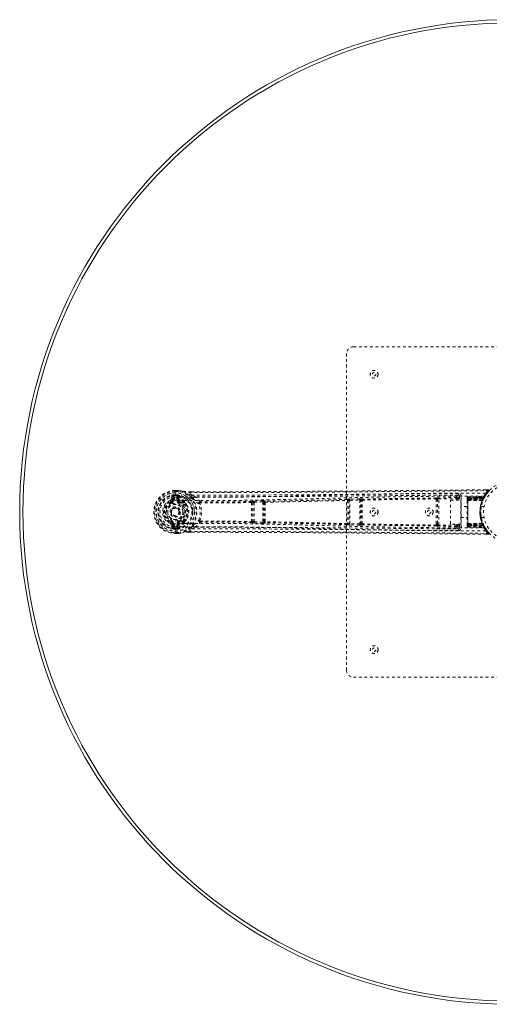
# Model space of a CAD drawing. Header units: inches. Extents: x -62 to 63, y -96 to 53.
# Tile 1 of 5: x 27 to 45, y 17 to 53. Entities that reach past the tile are written whole.
import ezdxf

# ---------------------------------------------------------------- set-up
doc = ezdxf.new("R2010")
doc.units = ezdxf.units.IN
doc.header["$MEASUREMENT"] = 0
doc.linetypes.add('SLD-Dashed', pattern=[0.075, 0.05, -0.025])
doc.linetypes.add('SLD-Solid', pattern=[0])

msp = doc.modelspace()

# ---------------------------------------------------------------- linework, layer by layer
at = {"color": 7, "linetype": 'SLD-Dashed', "lineweight": 0}
for p, q in [((39.59, 40.837), (51.09, 40.837)), ((39.34, 29.087), (39.34, 40.587)), ((32.989, 35.412), (32.966, 35.293)), ((33.226, 35.615), (33.108, 35.615)), ((33.109, 35.616), (33.226, 35.616)), ((33.109, 35.616), (33.109, 35.612)), ((33.109, 35.612), (33.11, 35.559)), ((33.226, 35.586), (33.11, 35.587)), ((33.11, 35.559), (33.11, 35.536)), ((33.11, 35.536), (33.11, 35.53)), ((33.11, 35.53), (33.11, 35.38)), ((33.11, 35.465), (33.183, 35.465)), ((33.11, 35.465), (33.11, 35.465)), ((33.111, 35.43), (33.111, 35.435)), ((33.181, 35.435), (33.111, 35.435)), ((33.188, 35.43), (33.111, 35.43)), ((33.207, 35.395), (33.177, 35.395)), ((33.177, 35.265), (33.177, 35.395)), ((33.182, 35.435), (33.201, 35.429)), ((33.183, 35.465), (33.183, 35.465)), ((33.201, 35.429), (33.188, 35.43)), ((33.207, 35.395), (33.232, 35.265)), ((33.207, 35.265), (33.207, 35.395)), ((33.23, 35.616), (33.226, 35.616)), ((33.229, 35.42), (33.226, 35.423)), ((33.23, 35.42), (33.24, 35.41)), ((33.24, 35.41), (33.24, 35.41)), ((33.24, 35.41), (33.241, 35.41)), ((33.261, 35.295), (33.24, 35.41)), ((33.609, 35.573), (33.698, 35.573)), ((33.698, 35.572), (33.609, 35.572)), ((33.725, 35.447), (33.61, 35.544)), ((33.725, 35.447), (33.837, 35.388)), ((43.397, 35.453), (42.583, 35.445)), ((43.398, 35.453), (43.397, 35.453)), ((43.408, 35.453), (43.398, 35.453)), ((43.418, 35.45), (43.401, 35.453)), ((43.506, 35.408), (43.446, 35.408)), ((43.446, 35.408), (43.446, 35.261)), ((43.506, 34.265), (43.506, 35.408)), ((43.744, 35.383), (44.35, 35.404)), ((44.342, 35.39), (44.35, 35.404)), ((44.367, 35.405), (44.375, 35.419)), ((44.482, 35.643), (44.398, 35.643)), ((32.961, 35.205), (32.97, 35.21)), ((32.971, 35.183), (32.961, 35.205)), ((33.005, 35.265), (33.025, 35.382)), ((33.005, 35.265), (33.025, 35.265)), ((33.055, 35.382), (33.025, 35.382)), ((33.025, 35.382), (33.025, 35.265)), ((33.055, 35.265), (33.025, 35.265)), ((33.055, 35.382), (33.055, 35.265)), ((33.11, 35.38), (33.11, 35.38)), ((33.177, 35.265), (33.207, 35.265)), ((33.232, 35.265), (33.207, 35.265)), ((33.262, 35.218), (33.273, 35.21)), ((33.273, 35.21), (33.262, 35.183)), ((33.417, 35.184), (33.395, 35.185)), ((33.422, 35.208), (33.4, 35.208)), ((33.45, 35.201), (33.467, 35.189)), ((35.891, 35.217), (35.891, 35.216)), ((35.938, 35.171), (35.938, 35.172)), ((35.938, 35.172), (35.938, 34.501)), ((35.981, 35.235), (35.948, 35.233)), ((36.29, 35.247), (35.981, 35.235)), ((35.983, 35.191), (36.292, 35.203)), ((35.983, 34.482), (35.983, 35.191)), ((36.292, 35.203), (36.292, 34.47)), ((36.337, 35.193), (36.341, 35.18)), ((36.337, 34.481), (36.337, 35.193)), ((36.384, 35.224), (36.38, 35.237)), ((39.37, 35.292), (39.369, 35.292)), ((39.416, 35.247), (39.416, 35.248)), ((39.416, 35.248), (39.416, 34.425)), ((39.812, 35.317), (39.46, 35.306)), ((39.461, 35.261), (39.814, 35.272)), ((39.461, 34.412), (39.461, 35.261)), ((39.814, 35.272), (39.814, 34.401)), ((39.859, 35.265), (39.861, 35.259)), ((39.859, 34.409), (39.859, 35.265)), ((39.905, 35.303), (39.902, 35.309)), ((42.594, 35.311), (42.593, 35.262)), ((42.64, 35.253), (42.64, 35.3)), ((42.64, 34.421), (42.64, 35.253)), ((43.343, 35.361), (42.683, 35.354)), ((42.684, 35.309), (43.344, 35.316)), ((42.684, 34.364), (42.684, 35.309)), ((43.117, 35.261), (43.483, 35.261)), ((43.117, 34.4), (43.117, 35.261)), ((43.343, 35.361), (43.344, 35.316)), ((43.344, 35.261), (43.344, 35.316)), ((43.389, 35.316), (43.344, 35.316)), ((43.389, 35.261), (43.389, 35.316)), ((43.483, 35.261), (43.483, 34.4)), ((43.716, 35.356), (43.715, 35.352)), ((43.715, 35.343), (43.715, 35.339)), ((43.715, 35.34), (43.715, 35.33)), ((43.715, 35.33), (43.715, 35.326)), ((43.715, 35.321), (43.715, 35.255)), ((43.715, 35.253), (43.715, 34.421)), ((44.335, 35.371), (43.741, 35.349)), ((43.743, 35.255), (44.267, 35.259)), ((43.743, 35.255), (43.744, 35.253)), ((43.744, 35.37), (44.342, 35.39)), ((43.744, 35.383), (43.744, 35.37)), ((43.744, 35.351), (44.331, 35.372)), ((43.744, 35.351), (43.744, 35.285)), ((44.301, 35.344), (43.744, 35.344)), ((43.744, 34.334), (43.744, 35.339)), ((43.744, 35.339), (44.299, 35.339)), ((43.744, 35.33), (44.295, 35.331)), ((44.293, 35.326), (43.744, 35.326)), ((43.744, 35.326), (43.744, 34.347)), ((44.286, 35.312), (43.744, 35.312)), ((43.744, 35.312), (43.744, 35.309)), ((43.744, 34.365), (43.744, 35.309)), ((43.744, 35.309), (44.285, 35.309)), ((43.744, 35.285), (44.296, 35.304)), ((44.295, 35.302), (43.744, 35.283)), ((43.744, 35.283), (43.744, 35.285)), ((44.266, 35.257), (43.744, 35.253)), ((43.744, 35.253), (43.744, 34.42)), ((44.329, 35.037), (44.233, 35.037)), ((44.266, 35.257), (44.267, 35.259)), ((44.285, 35.309), (44.311, 35.297)), ((44.286, 35.312), (44.313, 35.3)), ((44.293, 35.326), (44.319, 35.314)), ((44.293, 35.254), (44.294, 35.257)), ((44.295, 35.331), (44.321, 35.318)), ((44.296, 35.304), (44.295, 35.302)), ((44.296, 35.304), (44.331, 35.372)), ((44.299, 35.339), (44.301, 35.344)), ((44.299, 35.339), (44.325, 35.327)), ((44.301, 35.344), (44.327, 35.332)), ((44.313, 35.3), (44.311, 35.297)), ((44.319, 35.314), (44.321, 35.318)), ((44.321, 35.319), (44.322, 35.321)), ((44.322, 35.321), (44.356, 35.387)), ((44.327, 35.332), (44.325, 35.327)), ((33.108, 34.993), (33.116, 34.993)), ((33.116, 34.993), (33.132, 34.992)), ((43.715, 35.032), (43.483, 35.032)), ((32.938, 34.413), (32.961, 34.468)), ((32.961, 34.468), (32.971, 34.49)), ((32.97, 34.464), (32.961, 34.468)), ((32.966, 34.38), (32.989, 34.261)), ((33.025, 34.291), (33.005, 34.408)), ((33.005, 34.408), (33.025, 34.408)), ((33.025, 34.408), (33.025, 34.291)), ((33.055, 34.408), (33.025, 34.408)), ((33.055, 34.408), (33.055, 34.291)), ((33.177, 34.408), (33.207, 34.408)), ((33.177, 34.278), (33.177, 34.408)), ((33.232, 34.408), (33.207, 34.278)), ((33.232, 34.408), (33.207, 34.408)), ((33.207, 34.278), (33.207, 34.408)), ((33.24, 34.263), (33.261, 34.378)), ((33.262, 34.49), (33.273, 34.463)), ((33.273, 34.463), (33.262, 34.456)), ((33.395, 34.488), (33.417, 34.489)), ((33.422, 34.465), (33.4, 34.465)), ((33.467, 34.484), (33.45, 34.472)), ((35.891, 34.457), (35.891, 34.457)), ((35.938, 34.501), (35.938, 34.502)), ((35.981, 34.438), (35.948, 34.441)), ((36.29, 34.426), (35.981, 34.438)), ((36.292, 34.47), (35.983, 34.482)), ((36.341, 34.493), (36.337, 34.481)), ((36.384, 34.449), (36.38, 34.436)), ((39.369, 34.381), (39.37, 34.381)), ((39.416, 34.425), (39.416, 34.426)), ((39.812, 34.357), (39.46, 34.367)), ((39.814, 34.401), (39.461, 34.412)), ((39.861, 34.414), (39.859, 34.409)), ((39.902, 34.364), (39.905, 34.37)), ((42.593, 34.411), (42.594, 34.362)), ((42.64, 34.373), (42.64, 34.421)), ((43.344, 34.357), (42.684, 34.364)), ((43.483, 34.4), (43.117, 34.4)), ((43.344, 34.4), (43.344, 34.357)), ((43.389, 34.357), (43.344, 34.357)), ((43.389, 34.4), (43.389, 34.357)), ((43.446, 34.4), (43.446, 34.265)), ((43.483, 34.642), (43.715, 34.642)), ((43.715, 34.418), (43.715, 34.352)), ((43.715, 34.347), (43.715, 34.343)), ((43.715, 34.343), (43.715, 34.334)), ((43.715, 34.335), (43.715, 34.33)), ((43.715, 34.33), (43.718, 34.329)), ((43.715, 34.322), (43.715, 34.322)), ((43.715, 34.321), (43.716, 34.317)), ((43.741, 34.324), (44.335, 34.302)), ((43.744, 34.42), (43.743, 34.419)), ((44.267, 34.414), (43.743, 34.419)), ((43.744, 34.42), (44.266, 34.416)), ((43.744, 34.389), (43.744, 34.39)), ((43.744, 34.39), (44.295, 34.371)), ((43.744, 34.389), (43.744, 34.322)), ((44.296, 34.369), (43.744, 34.389)), ((43.744, 34.365), (43.744, 34.361)), ((44.285, 34.365), (43.744, 34.365)), ((43.744, 34.361), (44.286, 34.361)), ((43.744, 34.347), (44.293, 34.347)), ((44.295, 34.342), (43.744, 34.343)), ((44.299, 34.334), (43.744, 34.334)), ((43.744, 34.329), (44.301, 34.329)), ((43.744, 34.322), (44.331, 34.301)), ((44.233, 34.637), (44.329, 34.637)), ((44.267, 34.414), (44.266, 34.416)), ((44.311, 34.376), (44.285, 34.365)), ((44.313, 34.373), (44.286, 34.361)), ((44.294, 34.417), (44.293, 34.42)), ((44.319, 34.359), (44.293, 34.347)), ((44.295, 34.371), (44.296, 34.369)), ((44.321, 34.355), (44.295, 34.342)), ((44.331, 34.301), (44.296, 34.369)), ((44.325, 34.346), (44.299, 34.334)), ((44.301, 34.329), (44.299, 34.334)), ((44.327, 34.341), (44.301, 34.329)), ((44.313, 34.373), (44.325, 34.346)), ((44.321, 34.355), (44.319, 34.359)), ((44.322, 34.353), (44.321, 34.354)), ((44.356, 34.286), (44.322, 34.353)), ((44.325, 34.346), (44.327, 34.341)), ((44.327, 34.341), (44.332, 34.333)), ((33.025, 34.291), (33.055, 34.291)), ((33.108, 34.058), (33.226, 34.059)), ((33.11, 34.114), (33.109, 34.061)), ((33.109, 34.061), (33.109, 34.057)), ((33.109, 34.057), (33.226, 34.057)), ((33.11, 34.293), (33.11, 34.143)), ((33.11, 34.143), (33.11, 34.137)), ((33.11, 34.137), (33.11, 34.114)), ((33.11, 34.087), (33.226, 34.087)), ((33.111, 34.243), (33.111, 34.238)), ((33.188, 34.243), (33.111, 34.243)), ((33.111, 34.238), (33.181, 34.238)), ((33.183, 34.208), (33.111, 34.208)), ((33.177, 34.278), (33.207, 34.278)), ((33.183, 34.208), (33.181, 34.238)), ((33.182, 34.238), (33.201, 34.244)), ((33.183, 34.208), (33.183, 34.208)), ((33.201, 34.244), (33.188, 34.243)), ((33.226, 34.25), (33.23, 34.253)), ((33.226, 34.057), (33.23, 34.057)), ((33.24, 34.263), (33.23, 34.253)), ((33.609, 34.101), (33.711, 34.101)), ((33.609, 34.1), (33.71, 34.1)), ((33.61, 34.13), (33.725, 34.226)), ((33.837, 34.285), (33.725, 34.226)), ((42.583, 34.228), (43.397, 34.22)), ((43.343, 34.312), (42.683, 34.319)), ((43.397, 34.22), (43.398, 34.22)), ((43.398, 34.22), (43.408, 34.221)), ((43.401, 34.22), (43.418, 34.223)), ((43.446, 34.265), (43.506, 34.265)), ((43.744, 34.304), (44.342, 34.283)), ((43.744, 34.304), (43.744, 34.29)), ((43.744, 34.29), (44.35, 34.269)), ((44.325, 34.309), (44.326, 34.314)), ((44.35, 34.269), (44.342, 34.283)), ((44.375, 34.255), (44.367, 34.268)), ((44.416, 34.191), (44.379, 34.251)), ((44.397, 34.031), (44.482, 34.03)), ((44.504, 34.08), (44.423, 34.181)), ((44.482, 34.03), (44.482, 34.06)), ((51.09, 28.837), (39.59, 28.837))]:
    msp.add_line(p, q, dxfattribs=at)
at = {"color": 7, "linetype": 'SLD-Dashed', "lineweight": 0, "flags": 128}
for points in [[(33.038, 35.425), (33.051, 35.405), (33.055, 35.382)], [(44.333, 35.416), (42.746, 35.409), (41.162, 35.389), (39.579, 35.356), (38, 35.315), (36.763, 35.284), (35.53, 35.26), (34.302, 35.25), (33.08, 35.262)], [(33.11, 35.587), (33.11, 35.593), (33.11, 35.599), (33.11, 35.605), (33.11, 35.609), (33.11, 35.613), (33.109, 35.615), (33.109, 35.616), (33.109, 35.616)], [(44.388, 35.525), (42.798, 35.519), (41.208, 35.5), (39.622, 35.47), (38.039, 35.432), (36.799, 35.403), (35.564, 35.379), (34.333, 35.369), (33.11, 35.38)], [(33.111, 35.435), (33.111, 35.439), (33.111, 35.446), (33.11, 35.455), (33.11, 35.465)], [(33.177, 35.395), (33.18, 35.413), (33.188, 35.43)], [(33.183, 35.465), (33.182, 35.454), (33.182, 35.445), (33.182, 35.439), (33.181, 35.435)], [(33.181, 35.435), (33.182, 35.435), (33.182, 35.435)], [(33.226, 35.616), (33.321, 35.603), (33.396, 35.587)], [(33.226, 35.616), (33.226, 35.616), (33.226, 35.615), (33.226, 35.613), (33.226, 35.609), (33.226, 35.604), (33.226, 35.599), (33.226, 35.593), (33.226, 35.586)], [(33.23, 35.616), (33.23, 35.615), (33.23, 35.613), (33.229, 35.61), (33.229, 35.606), (33.228, 35.602), (33.228, 35.597), (33.227, 35.592), (33.226, 35.586)], [(33.407, 35.585), (33.329, 35.602), (33.23, 35.616)], [(33.407, 35.585), (33.402, 35.587), (33.396, 35.587)], [(33.685, 35.405), (33.562, 35.506), (33.407, 35.585)], [(33.61, 35.544), (33.61, 35.55), (33.61, 35.556), (33.61, 35.561), (33.61, 35.566), (33.609, 35.57), (33.609, 35.573), (33.609, 35.574), (33.609, 35.573)], [(33.61, 35.544), (34.348, 35.542), (35.129, 35.543), (35.952, 35.545), (36.817, 35.548), (37.614, 35.553), (38.443, 35.558), (38.634, 35.56), (38.826, 35.561), (39.02, 35.563), (39.154, 35.564), (39.283, 35.565), (39.419, 35.566), (39.56, 35.567), (40.014, 35.571), (40.518, 35.576), (41.074, 35.581), (41.425, 35.585), (41.797, 35.588), (42.2, 35.592), (42.576, 35.596), (43.066, 35.6), (43.502, 35.604), (43.883, 35.608), (44.21, 35.611), (44.482, 35.613)], [(33.698, 35.573), (36.326, 35.576), (39.044, 35.593), (41.763, 35.618), (44.482, 35.643)], [(43.4, 35.513), (43.024, 35.51), (42.595, 35.506), (42.126, 35.501), (41.701, 35.497), (41.478, 35.495), (41.256, 35.493), (41.033, 35.49), (40.78, 35.488), (40.525, 35.486), (40.278, 35.483), (39.775, 35.479), (39.307, 35.474), (38.875, 35.471), (38.452, 35.467), (37.962, 35.463), (37.122, 35.457), (36.273, 35.452), (35.396, 35.449), (34.542, 35.447), (33.725, 35.447)], [(43.401, 35.453), (40.212, 35.423), (37.024, 35.397), (33.837, 35.388)], [(43.401, 35.453), (43.372, 35.43), (43.344, 35.361)], [(43.389, 35.316), (43.417, 35.385), (43.446, 35.408)], [(44.367, 35.41), (44.356, 35.404), (44.343, 35.4)], [(44.356, 35.404), (44.35, 35.403), (44.349, 35.403)], [(44.482, 35.643), (44.481, 35.643), (44.482, 35.641), (44.482, 35.635), (44.482, 35.625), (44.482, 35.619), (44.482, 35.613)], [(44.482, 35.613), (44.491, 35.606), (44.498, 35.599), (44.503, 35.595), (44.504, 35.593)], [(44.502, 35.595), (44.506, 35.602), (44.508, 35.61), (44.509, 35.618), (44.507, 35.626), (44.504, 35.633), (44.499, 35.638), (44.492, 35.642), (44.484, 35.643)], [(33.08, 34.411), (33.002, 34.416), (32.926, 34.439), (32.856, 34.478), (32.796, 34.532), (32.746, 34.598), (32.709, 34.672), (32.687, 34.753), (32.68, 34.837), (32.687, 34.92), (32.709, 35.001), (32.746, 35.075), (32.796, 35.141), (32.856, 35.195), (32.926, 35.234), (33.002, 35.257), (33.08, 35.262)], [(32.982, 35.156), (32.98, 35.161), (32.978, 35.166), (32.976, 35.171), (32.974, 35.175), (32.973, 35.178), (32.972, 35.181), (32.971, 35.183), (32.971, 35.183)], [(33.25, 35.156), (33.252, 35.161), (33.255, 35.166), (33.257, 35.171), (33.258, 35.175), (33.26, 35.178), (33.261, 35.181), (33.262, 35.183), (33.262, 35.183)], [(33.284, 35.267), (33.267, 35.281), (33.261, 35.295)], [(33.4, 35.208), (33.349, 35.239), (33.284, 35.267)], [(33.553, 35.064), (33.527, 35.114), (33.467, 35.189)], [(33.788, 35.295), (33.782, 35.3), (33.773, 35.31)], [(34.022, 35.206), (33.936, 35.304), (33.837, 35.388)], [(34.022, 35.206), (34.011, 35.204), (34.003, 35.2), (33.996, 35.194), (33.993, 35.186), (33.993, 35.178), (33.997, 35.17), (34.004, 35.163), (34.013, 35.158)], [(34.024, 35.168), (34.022, 35.168), (34.02, 35.167), (34.017, 35.165), (34.013, 35.158)], [(35.886, 35.18), (34.953, 35.169), (34.024, 35.168)], [(35.891, 35.216), (34.959, 35.205), (34.03, 35.204)], [(35.983, 35.191), (35.983, 35.199), (35.982, 35.206), (35.982, 35.213), (35.982, 35.22), (35.982, 35.225), (35.981, 35.23), (35.981, 35.233), (35.981, 35.235)], [(36.292, 35.203), (36.291, 35.211), (36.291, 35.218), (36.291, 35.225), (36.291, 35.232), (36.29, 35.237), (36.29, 35.242), (36.29, 35.245), (36.29, 35.247)], [(36.292, 35.203), (36.3, 35.203), (36.308, 35.203), (36.323, 35.201), (36.333, 35.197), (36.337, 35.193)], [(36.379, 35.189), (37.871, 35.222), (39.367, 35.258)], [(39.369, 35.292), (37.874, 35.257), (36.384, 35.224)], [(39.46, 35.306), (39.426, 35.304), (39.424, 35.304)], [(39.461, 35.261), (39.461, 35.269), (39.461, 35.277), (39.46, 35.284), (39.46, 35.291), (39.46, 35.297), (39.46, 35.301), (39.46, 35.304), (39.46, 35.306)], [(39.814, 35.272), (39.813, 35.28), (39.813, 35.288), (39.813, 35.295), (39.813, 35.302), (39.813, 35.307), (39.812, 35.312), (39.812, 35.315), (39.812, 35.317)], [(39.902, 35.27), (41.247, 35.295), (42.594, 35.311)], [(42.595, 35.344), (41.249, 35.328), (39.905, 35.303)], [(42.593, 34.411), (42.593, 34.622), (42.593, 34.837), (42.593, 35.051), (42.593, 35.262)], [(42.64, 34.421), (42.64, 34.625), (42.64, 34.831), (42.64, 35.043), (42.64, 35.253)], [(42.684, 35.309), (42.684, 35.325), (42.684, 35.339), (42.683, 35.349), (42.683, 35.354)], [(43.715, 35.351), (43.715, 35.351), (43.716, 35.35), (43.716, 35.348), (43.717, 35.344)], [(43.715, 35.338), (43.715, 35.338), (43.716, 35.336), (43.716, 35.334), (43.717, 35.33)], [(43.716, 35.322), (43.715, 35.321), (43.715, 35.32)], [(43.744, 35.283), (43.734, 35.28), (43.725, 35.273)], [(43.743, 35.255), (43.729, 35.269), (43.725, 35.273)], [(43.745, 35.351), (43.737, 35.35), (43.736, 35.349)], [(43.744, 35.344), (43.744, 35.359), (43.744, 35.372), (43.744, 35.38), (43.744, 35.383)], [(43.744, 35.37), (43.744, 35.366), (43.744, 35.357), (43.744, 35.345), (43.744, 35.33)], [(43.744, 35.312), (43.744, 35.32), (43.744, 35.328), (43.744, 35.335), (43.744, 35.341), (43.744, 35.346), (43.744, 35.349), (43.744, 35.351), (43.744, 35.351)], [(44.347, 35.37), (44.344, 35.364), (44.327, 35.332)], [(44.339, 35.373), (44.333, 35.372), (44.331, 35.372)], [(44.233, 34.639), (44.233, 34.638), (44.23, 34.656), (44.224, 34.693), (44.219, 34.748), (44.216, 34.812), (44.215, 34.837)], [(32.982, 34.518), (32.98, 34.512), (32.978, 34.507), (32.976, 34.502), (32.974, 34.498), (32.973, 34.495), (32.972, 34.492), (32.971, 34.491), (32.971, 34.49)], [(44.333, 34.257), (42.746, 34.264), (41.162, 34.284), (39.579, 34.317), (38, 34.358), (36.763, 34.389), (35.53, 34.414), (34.302, 34.423), (33.08, 34.411)], [(33.25, 34.518), (33.252, 34.512), (33.255, 34.507), (33.257, 34.502), (33.258, 34.498), (33.26, 34.495), (33.261, 34.492), (33.262, 34.491), (33.262, 34.49)], [(33.284, 34.406), (33.267, 34.392), (33.261, 34.378)], [(33.273, 34.463), (33.334, 34.489), (33.381, 34.517)], [(33.4, 34.465), (33.349, 34.434), (33.284, 34.406)], [(33.467, 34.484), (33.527, 34.559), (33.553, 34.609)], [(33.773, 34.363), (33.782, 34.373), (33.788, 34.378)], [(33.837, 34.285), (33.936, 34.369), (34.022, 34.467)], [(34.013, 34.515), (34.004, 34.51), (33.997, 34.503), (33.993, 34.495), (33.993, 34.487), (33.996, 34.479), (34.003, 34.473), (34.011, 34.469), (34.022, 34.467)], [(34.013, 34.515), (34.017, 34.508), (34.02, 34.506), (34.022, 34.505), (34.024, 34.505)], [(34.024, 34.505), (34.953, 34.504), (35.886, 34.493)], [(35.891, 34.457), (34.959, 34.468), (34.03, 34.469)], [(35.983, 34.482), (35.974, 34.483), (35.966, 34.485), (35.952, 34.489), (35.942, 34.495), (35.939, 34.498), (35.938, 34.5), (35.938, 34.501)], [(35.981, 34.438), (35.981, 34.443), (35.982, 34.453), (35.982, 34.467), (35.983, 34.482)], [(36.29, 34.426), (36.29, 34.428), (36.29, 34.431), (36.29, 34.436), (36.291, 34.441), (36.291, 34.448), (36.291, 34.455), (36.291, 34.463), (36.292, 34.47)], [(36.337, 34.481), (36.333, 34.476), (36.323, 34.472), (36.308, 34.47), (36.3, 34.47), (36.292, 34.47)], [(39.367, 34.415), (37.871, 34.451), (36.379, 34.485)], [(39.369, 34.381), (37.874, 34.416), (36.384, 34.449)], [(39.389, 34.386), (39.387, 34.384), (39.369, 34.381)], [(39.46, 34.367), (39.426, 34.369), (39.424, 34.369)], [(39.46, 34.367), (39.46, 34.369), (39.46, 34.372), (39.46, 34.377), (39.46, 34.382), (39.46, 34.389), (39.461, 34.396), (39.461, 34.404), (39.461, 34.412)], [(39.812, 34.357), (39.812, 34.358), (39.812, 34.361), (39.813, 34.366), (39.813, 34.371), (39.813, 34.378), (39.813, 34.385), (39.813, 34.393), (39.814, 34.401)], [(42.594, 34.362), (41.247, 34.379), (39.902, 34.404)], [(42.595, 34.329), (41.249, 34.345), (39.905, 34.37)], [(42.64, 34.373), (42.636, 34.356), (42.629, 34.345)], [(42.683, 34.319), (42.683, 34.324), (42.684, 34.334), (42.684, 34.349), (42.684, 34.364)], [(43.343, 34.312), (43.344, 34.317), (43.344, 34.327), (43.344, 34.341), (43.344, 34.357)], [(43.446, 34.265), (43.417, 34.288), (43.389, 34.357)], [(43.717, 34.343), (43.716, 34.339), (43.716, 34.337), (43.715, 34.336), (43.715, 34.336)], [(43.743, 34.419), (43.729, 34.404), (43.725, 34.4)], [(43.725, 34.4), (43.734, 34.393), (43.744, 34.39)], [(43.744, 34.322), (43.744, 34.322), (43.744, 34.324), (43.744, 34.328), (43.744, 34.332), (43.744, 34.338), (43.744, 34.345), (43.744, 34.353), (43.744, 34.361)], [(43.744, 34.343), (43.744, 34.328), (43.744, 34.316), (43.744, 34.307), (43.744, 34.304)], [(43.744, 34.29), (43.744, 34.293), (43.744, 34.301), (43.744, 34.314), (43.744, 34.329)], [(33.055, 34.291), (33.051, 34.268), (33.038, 34.248)], [(33.109, 34.057), (33.109, 34.057), (33.109, 34.058), (33.11, 34.06), (33.11, 34.064), (33.11, 34.069), (33.11, 34.074), (33.11, 34.08), (33.11, 34.087)], [(44.388, 34.149), (42.798, 34.154), (41.208, 34.173), (39.622, 34.203), (38.039, 34.241), (36.799, 34.271), (35.564, 34.294), (34.333, 34.304), (33.11, 34.293)], [(33.188, 34.243), (33.18, 34.26), (33.177, 34.278)], [(33.182, 34.238), (33.182, 34.238), (33.181, 34.238)], [(33.23, 34.057), (33.23, 34.058), (33.23, 34.06), (33.229, 34.063), (33.229, 34.067), (33.228, 34.071), (33.228, 34.076), (33.227, 34.082), (33.226, 34.087)], [(33.226, 34.087), (33.226, 34.081), (33.226, 34.075), (33.226, 34.069), (33.226, 34.064), (33.226, 34.061), (33.226, 34.058), (33.226, 34.057), (33.226, 34.057)], [(33.226, 34.057), (33.321, 34.07), (33.396, 34.086)], [(33.23, 34.057), (33.318, 34.069), (33.407, 34.088)], [(33.396, 34.086), (33.402, 34.086), (33.407, 34.088)], [(33.685, 34.268), (33.562, 34.167), (33.407, 34.088)], [(33.609, 34.1), (33.609, 34.1), (33.609, 34.1), (33.609, 34.103), (33.61, 34.107), (33.61, 34.112), (33.61, 34.118), (33.61, 34.124), (33.61, 34.13)], [(33.61, 34.13), (34.424, 34.131), (35.273, 34.13), (36.156, 34.128), (36.959, 34.124), (37.476, 34.121), (38.018, 34.118), (38.585, 34.114), (39.148, 34.109), (39.636, 34.105), (40.283, 34.099), (40.971, 34.093), (41.7, 34.086), (42.377, 34.08), (44.482, 34.06)], [(33.71, 34.1), (36.327, 34.097), (39.043, 34.08), (41.764, 34.055), (44.482, 34.03)], [(33.725, 34.226), (34.466, 34.226), (35.238, 34.225), (36.041, 34.222), (36.806, 34.218), (37.582, 34.213), (38.358, 34.207), (39.114, 34.201), (39.839, 34.194), (40.515, 34.188), (41.271, 34.18), (41.981, 34.173), (42.678, 34.167), (43.4, 34.16)], [(33.837, 34.285), (37.024, 34.276), (40.212, 34.25), (43.401, 34.22)], [(43.344, 34.312), (43.372, 34.243), (43.398, 34.222)], [(44.482, 34.033), (44.489, 34.035), (44.497, 34.038), (44.504, 34.043), (44.508, 34.05), (44.511, 34.057), (44.512, 34.064), (44.51, 34.071), (44.506, 34.078)]]:
    msp.add_lwpolyline(points, dxfattribs=at)
at = {"color": 7, "linetype": 'SLD-Solid', "lineweight": 15}
for radius in [17.875, 17.757, 17.757]:
    msp.add_circle((45.34, 34.837), radius, dxfattribs=at)
at = {"color": 7, "linetype": 'SLD-Dashed', "lineweight": 0}
for centre, radius in [((40.34, 39.837), 0.141), ((40.34, 39.837), 0.0625), ((45.34, 34.837), 1.125), ((45.34, 34.837), 1.03), ((33.116, 34.837), 0.7), ((33.116, 34.837), 0.69), ((33.116, 34.837), 0.623), ((33.116, 34.837), 0.32), ((33.116, 34.837), 0.275), ((33.116, 34.837), 0.188), ((33.116, 34.837), 0.157), ((33.116, 34.837), 0.142), ((33.116, 34.837), 0.139), ((33.116, 34.837), 0.138), ((40.34, 34.837), 0.141), ((40.34, 34.837), 0.0625), ((42.34, 34.837), 0.141), ((42.34, 34.837), 0.0625), ((40.34, 29.837), 0.141), ((40.34, 29.837), 0.0625)]:
    msp.add_circle(centre, radius, dxfattribs=at)
for centre, radius, start, end in [((39.59, 40.587), 0.25, 90, 180), ((33.116, 34.837), 0.78, 90, 269.4852), ((33.116, 34.837), 0.78, 90.5288, 269.4712), ((33.116, 34.837), 0.75, 90.4562, 269.5438), ((33.116, 34.837), 0.629, 90.5444, 269.4556), ((33.116, 34.837), 0.599, 90.5443, 269.4557), ((33.065, 35.221), 0.206, 97.6612, 111.6569), ((32.995, 35.383), 0.0299, 358.048, 102.1081), ((33.116, 34.837), 0.593, 90.5524, 97.6091), ((33.116, 34.837), 0.602, 276.2697, 83.7303), ((33.116, 34.837), 0.632, 276.0642, 83.9358), ((33.186, 35.315), 0.115, 69.6969, 82.2807), ((33.238, 35.395), 0.0305, 113.831, 180.9575), ((33.116, 34.837), 0.758, 278.3239, 81.6761), ((33.116, 34.837), 0.787, 278.3239, 81.6761), ((33.026, 34.973), 0.491, 26.1263, 65.5134), ((33.02, 35.03), 0.44, 23.9344, 59.9021), ((33.58, 36.775), 1.202, 261.1868, 271.3427), ((34.249, 39.165), 3.677, 256.7624, 259.9887), ((34.172, 34.986), 0.643, 134.0849, 139.2626), ((32.111, 33.862), 2.205, 41.0585, 44.4305), ((40.531, 35.471), 2.87, 359.642, 0.8398), ((43.401, 35.408), 0.105, 359.9143, 90.6387), ((43.401, 35.408), 0.045, 0.021, 67.9889), ((45.372, 34.837), 1.19, 150.88, 209.12), ((45.341, 34.837), 1.158, 137.8714, 222.1369), ((44.975, 34.846), 0.838, 138.2598, 143.525), ((45.362, 34.826), 1.154, 149.9242, 153.9572), ((45.575, 34.851), 1.365, 150.4173, 155.5484), ((44.32, 35.375), 0.0429, 24.17, 72.9911), ((44.341, 35.42), 0.0299, 271.906, 329.6976), ((45.197, 34.919), 0.962, 149.6251, 152.5181), ((44.349, 35.434), 0.03, 271.984, 328.9221), ((44.313, 35.454), 0.0707, 301.4576, 328.8937), ((45.34, 34.837), 1.128, 145.3425, 150.4732), ((45.328, 34.844), 1.113, 148.9214, 149.8125), ((45.375, 34.842), 1.2, 138.1039, 145.3371), ((44.388, 35.495), 0.03, 325.9274, 89.7359), ((45.335, 34.841), 1.12, 137.8961, 145.3623), ((44.482, 35.613), 0.03, 317.8473, 90.5309), ((33.104, 34.837), 0.543, 89.366, 270.634), ((33.116, 34.837), 0.459, 112.774, 247.226), ((33.116, 34.837), 0.4, 112.774, 247.226), ((33.116, 34.837), 0.376, 112.774, 247.226), ((33.116, 34.837), 0.346, 112.774, 247.226), ((33.116, 34.837), 0.275, 359.9999, 180.0001), ((32.921, 35.302), 0.0455, 292.5283, 348.6477), ((31.656, 34.689), 1.404, 21.5637, 23.9853), ((32.975, 35.265), 0.0301, 1.4561, 107.6193), ((32.934, 35.271), 0.0714, 300.315, 355.2475), ((32.936, 35.265), 0.089, 292.774, 0), ((32.936, 35.265), 0.119, 292.7746, 359.9997), ((33.329, 35.262), 0.249, 151.7056, 179.8623), ((33.296, 35.265), 0.119, 179.9993, 247.2265), ((33.296, 35.265), 0.089, 180, 247.226), ((33.262, 35.265), 0.0299, 90.996, 178.9524), ((33.289, 35.267), 0.0565, 181.9552, 241.5658), ((33.116, 34.837), 0.346, 292.774, 67.226), ((33.29, 35.237), 0.031, 100.1667, 238.1957), ((33.116, 34.837), 0.376, 292.774, 67.226), ((33.12, 34.771), 0.465, 55.837, 70.7954), ((33.403, 35.178), 0.0305, 95.6331, 226.0662), ((33.418, 35.156), 0.0371, 130.1678, 180.7259), ((33.123, 34.837), 0.411, 309.0114, 50.9886), ((33.445, 35.186), 0.0504, 154.2225, 181.7581), ((33.105, 34.837), 0.453, 309.7483, 50.2509), ((33.467, 35.186), 0.0506, 154.3254, 181.7428), ((33.416, 35.152), 0.0326, 42.1652, 88.3634), ((33.426, 35.164), 0.0444, 57.3964, 94.9975), ((33.472, 35.149), 0.0404, 97.302, 142.7803), ((33.079, 34.837), 0.494, 316.9722, 43.0278), ((33.135, 34.837), 0.476, 331.4723, 28.5268), ((33.84, 35.327), 0.0608, 92.3838, 211.9694), ((33.279, 34.568), 0.887, 39.1307, 54.9708), ((34.026, 35.146), 0.0608, 93.6679, 196.5436), ((34.031, 35.082), 0.0786, 103.3263, 143.7385), ((33.175, 34.837), 0.844, 339.7728, 20.2275), ((33.103, 34.837), 0.965, 340.5266, 19.4745), ((34.029, 35.218), 0.0143, 237.5536, 273.3548), ((34.103, 35.172), 0.0795, 156.0524, 182.5081), ((68.608, 34.837), 32.724, 179.3989, 180.6009), ((35.974, 35.186), 0.0879, 160.2448, 183.9532), ((35.898, 35.094), 0.0873, 63.1904, 98.1906), ((35.944, 35.139), 0.0933, 87.5358, 124.1332), ((35.893, 35.172), 0.0451, 1.0418, 92.1427), ((35.893, 35.171), 0.0451, 1.047, 92.1494), ((69.306, 34.837), 33.37, 179.4251, 180.5749), ((35.981, 35.132), 0.0588, 87.8365, 136.6334), ((36.317, 35.084), 0.165, 67.6322, 99.4071), ((36.382, 35.192), 0.0451, 92.4875, 179.1366), ((36.386, 35.179), 0.0451, 92.6013, 179.1042), ((36.373, 35.128), 0.0612, 83.9382, 121.5356), ((3.468, 34.837), 32.875, 359.4017, 0.5982), ((36.471, 35.195), 0.092, 161.4671, 183.9871), ((-0.654, 34.837), 37.035, 359.4553, 0.5444), ((72.929, 34.837), 33.565, 179.2812, 180.7189), ((39.49, 35.266), 0.123, 167.659, 183.6597), ((39.378, 35.189), 0.0697, 56.935, 99.0845), ((39.371, 35.247), 0.0451, 0.6358, 91.6285), ((39.42, 35.186), 0.118, 87.9897, 115.3622), ((39.371, 35.247), 0.0451, 0.6328, 91.6268), ((72.762, 34.837), 33.348, 179.2944, 180.7056), ((39.455, 35.199), 0.0626, 84.4805, 128.4578), ((39.84, 35.097), 0.222, 73.6407, 97.1192), ((39.827, 35.213), 0.0601, 58.5988, 103.099), ((39.904, 35.264), 0.0451, 91.9429, 179.4416), ((39.906, 35.258), 0.0451, 91.9695, 179.4228), ((39.895, 35.213), 0.057, 82.6112, 126.4846), ((6.827, 34.837), 33.037, 359.2677, 0.7323), ((40.038, 35.277), 0.136, 168.8629, 183.2835), ((3.771, 34.837), 36.134, 359.3135, 0.6865), ((42.604, 35.198), 0.0652, 56.433, 99.4391), ((42.851, 35.318), 0.258, 174.2208, 181.5586), ((42.6, 35.236), 0.075, 58.0054, 94.8075), ((42.67, 35.065), 0.289, 87.3517, 105.023), ((42.594, 35.299), 0.0456, 1.9239, 89.0018), ((42.677, 35.232), 0.0773, 84.534, 118.3857), ((43.344, 35.316), 0.0451, 0.4266, 90.3575), ((43.745, 35.353), 0.03, 91.9951, 179.9948), ((43.747, 35.339), 0.0315, 147.947, 180.6853), ((43.745, 35.321), 0.03, 91.9317, 179.9369), ((43.737, 34.929), 0.41, 89.0088, 93.054), ((43.737, 34.908), 0.423, 89.041, 92.9684), ((43.737, 34.904), 0.423, 89.0414, 92.9683), ((43.737, 34.869), 0.443, 89.0845, 92.8344), ((43.737, 34.866), 0.443, 89.0847, 92.8339), ((43.745, 35.255), 0.0299, 91.7985, 179.8128), ((43.742, 35.252), 0.0265, 128.3665, 179.3839), ((43.746, 35.352), 0.0305, 92.3645, 159.3704), ((43.745, 35.34), 0.03, 91.9825, 156.5626), ((43.741, 34.519), 0.825, 89.7725, 91.6316), ((45.339, 34.837), 1.155, 154.2142, 205.7858), ((45.339, 34.837), 1.155, 154.9105, 205.0895), ((45.339, 34.837), 1.155, 155.8865, 204.1135), ((45.304, 34.837), 1.12, 157.9257, 202.0744), ((45.34, 34.837), 1.128, 150.4733, 209.5267), ((44.284, 35.287), 0.0345, 238.958, 285.1625), ((44.893, 34.88), 0.732, 144.7557, 148.7674), ((44.283, 35.286), 0.0311, 238.3254, 289.6427), ((44.958, 34.853), 0.814, 140.3708, 145.6118), ((44.953, 34.861), 0.808, 139.0839, 144.4614), ((44.294, 35.332), 0.0297, 271.477, 334.551), ((44.295, 35.333), 0.0297, 271.4791, 334.4739), ((45.339, 34.837), 1.126, 150.7789, 155.7111), ((44.33, 35.402), 0.0299, 271.8042, 330.7484), ((44.33, 35.402), 0.03, 286.8695, 331.2456), ((33.116, 34.837), 0.275, 179.9999, 0.0001), ((33.116, 34.837), 0.157, 335.1542, 20.0596), ((32.921, 34.371), 0.0455, 11.3488, 67.4753), ((32.975, 34.409), 0.0301, 252.3482, 358.5761), ((32.934, 34.402), 0.0715, 4.785, 59.7558), ((32.936, 34.408), 0.089, 360, 67.226), ((32.936, 34.408), 0.119, 0.0003, 67.2254), ((33.321, 34.41), 0.242, 179.7354, 208.8255), ((33.296, 34.408), 0.119, 112.7735, 180.0007), ((33.296, 34.408), 0.089, 112.774, 180), ((33.021, 34.705), 0.497, 294.815, 333.6295), ((33.289, 34.406), 0.0567, 118.2291, 177.9791), ((33.262, 34.408), 0.0299, 181.0444, 269.0072), ((33.02, 34.643), 0.439, 300.0691, 336.0863), ((33.289, 34.436), 0.031, 121.5909, 260.0532), ((33.403, 34.495), 0.0305, 133.9327, 264.3703), ((33.418, 34.517), 0.0371, 179.2789, 229.8296), ((33.445, 34.487), 0.0505, 178.273, 205.7475), ((33.416, 34.521), 0.0326, 271.6472, 317.8243), ((33.467, 34.487), 0.0506, 178.2512, 205.6751), ((33.426, 34.509), 0.0444, 265.0114, 302.6937), ((33.472, 34.524), 0.0404, 217.2276, 262.6898), ((32.11, 35.812), 2.205, 315.5698, 318.941), ((33.84, 34.346), 0.0608, 148.0299, 267.6181), ((33.279, 35.105), 0.887, 305.0285, 320.87), ((34.026, 34.527), 0.0608, 163.4564, 266.3321), ((34.031, 34.591), 0.0786, 216.2611, 256.6741), ((34.029, 34.455), 0.0143, 86.6446, 122.4488), ((34.103, 34.501), 0.0795, 177.4919, 203.9476), ((35.898, 34.58), 0.0873, 261.8104, 296.8089), ((35.975, 34.487), 0.0889, 176.1789, 199.6231), ((35.893, 34.503), 0.0451, 267.8509, 358.9527), ((35.893, 34.502), 0.0451, 267.8573, 358.9582), ((35.944, 34.534), 0.0933, 235.8685, 272.4631), ((36.317, 34.589), 0.165, 260.5926, 292.3682), ((36.382, 34.481), 0.0451, 180.8635, 267.5124), ((36.386, 34.494), 0.0451, 180.8955, 267.399), ((36.373, 34.545), 0.0607, 238.3025, 276.2233), ((36.471, 34.478), 0.0919, 176.022, 198.546), ((39.378, 34.484), 0.0697, 260.9163, 303.0642), ((39.492, 34.408), 0.125, 176.446, 192.2353), ((39.371, 34.426), 0.0451, 268.3734, 359.3671), ((39.42, 34.487), 0.118, 244.6438, 272.0164), ((39.373, 34.426), 0.0433, 292.778, 0.2189), ((39.455, 34.474), 0.0626, 231.5427, 275.519), ((39.84, 34.576), 0.222, 262.8804, 286.3597), ((39.827, 34.46), 0.0601, 256.8998, 301.4022), ((39.904, 34.409), 0.0451, 180.5584, 268.0571), ((39.906, 34.415), 0.0451, 180.5778, 268.0299), ((39.895, 34.46), 0.0567, 233.3824, 277.5217), ((40.038, 34.396), 0.136, 176.7386, 191.1114), ((42.604, 34.475), 0.0652, 260.54, 303.5511), ((42.6, 34.437), 0.0757, 265.3506, 301.8364), ((42.852, 34.355), 0.258, 178.4493, 185.7712), ((42.597, 34.367), 0.0384, 267.0815, 325.3607), ((42.67, 34.608), 0.289, 254.9811, 272.6476), ((42.677, 34.441), 0.0773, 241.6245, 275.4612), ((43.344, 34.357), 0.0451, 269.6179, 359.5734), ((43.742, 34.421), 0.0266, 180.7982, 231.4512), ((43.745, 34.418), 0.0299, 180.1877, 268.2037), ((43.737, 34.808), 0.444, 267.1747, 270.9157), ((43.737, 34.804), 0.443, 267.1658, 270.9155), ((43.75, 34.357), 0.0353, 171.811, 260.6791), ((43.745, 34.352), 0.03, 180.0631, 268.0683), ((43.737, 34.77), 0.424, 267.0425, 270.959), ((43.737, 34.743), 0.409, 266.9332, 270.9905), ((43.747, 34.334), 0.0315, 179.3095, 212.3695), ((43.6, 34.351), 0.119, 345.9048, 349.5578), ((43.745, 34.32), 0.03, 180.0051, 268.0049), ((43.741, 35.195), 0.852, 268.4206, 270.2204), ((43.745, 34.334), 0.03, 203.5017, 268.0172), ((44.284, 34.386), 0.0345, 74.8366, 121.0422), ((44.283, 34.387), 0.031, 70.2215, 121.6898), ((44.894, 34.794), 0.733, 211.2391, 215.2436), ((44.957, 34.82), 0.813, 214.3839, 219.6334), ((44.294, 34.341), 0.0297, 25.449, 88.523), ((44.95, 34.81), 0.805, 215.5292, 220.9256), ((44.295, 34.34), 0.0297, 25.5275, 88.5237), ((44.977, 34.828), 0.84, 216.482, 221.7332), ((45.105, 34.728), 0.868, 203.5576, 205.4829), ((44.219, 34.317), 0.109, 1.2456, 30.4826), ((44.2, 34.286), 0.137, 359.4079, 23.5143), ((32.995, 34.29), 0.0299, 257.8918, 1.952), ((33.065, 34.453), 0.206, 248.3441, 262.3383), ((33.116, 34.837), 0.593, 262.3909, 269.4476), ((32.238, 34.231), 0.872, 358.4822, 0.4289), ((33.193, 34.328), 0.0843, 275.4025, 292.6198), ((33.238, 34.278), 0.0305, 179.0425, 246.169), ((33.226, 34.087), 0.03, 270.2178, 275.2738), ((33.58, 32.899), 1.202, 88.6565, 98.8141), ((34.249, 30.508), 3.677, 100.0113, 103.2374), ((34.173, 34.688), 0.643, 220.7386, 225.9127), ((43.401, 34.265), 0.105, 269.3641, 0.0829), ((40.536, 34.202), 2.865, 359.1596, 0.3597), ((43.401, 34.265), 0.045, 292.0112, 359.979), ((43.746, 34.321), 0.0305, 200.7133, 267.6436), ((44.33, 34.272), 0.0299, 29.2514, 88.196), ((44.32, 34.298), 0.0429, 287.0148, 335.8222), ((45.574, 34.822), 1.364, 204.4493, 209.585), ((44.341, 34.253), 0.0299, 30.3023, 88.0942), ((44.349, 34.239), 0.03, 31.0781, 88.016), ((45.092, 34.692), 0.84, 208.7966, 210.3462), ((45.34, 34.837), 1.128, 209.5268, 214.6574), ((44.388, 34.179), 0.03, 270.2584, 34.0784), ((45.38, 34.835), 1.206, 214.678, 221.8743), ((45.334, 34.832), 1.12, 214.6371, 222.1028), ((44.482, 34.06), 0.03, 269.4693, 42.1525), ((44.452, 34.116), 0.0637, 298.6055, 325.8003), ((39.59, 29.087), 0.25, 180, 270)]:
    msp.add_arc(centre, radius, start, end, dxfattribs=at)

doc.saveas('drawing.dxf')
